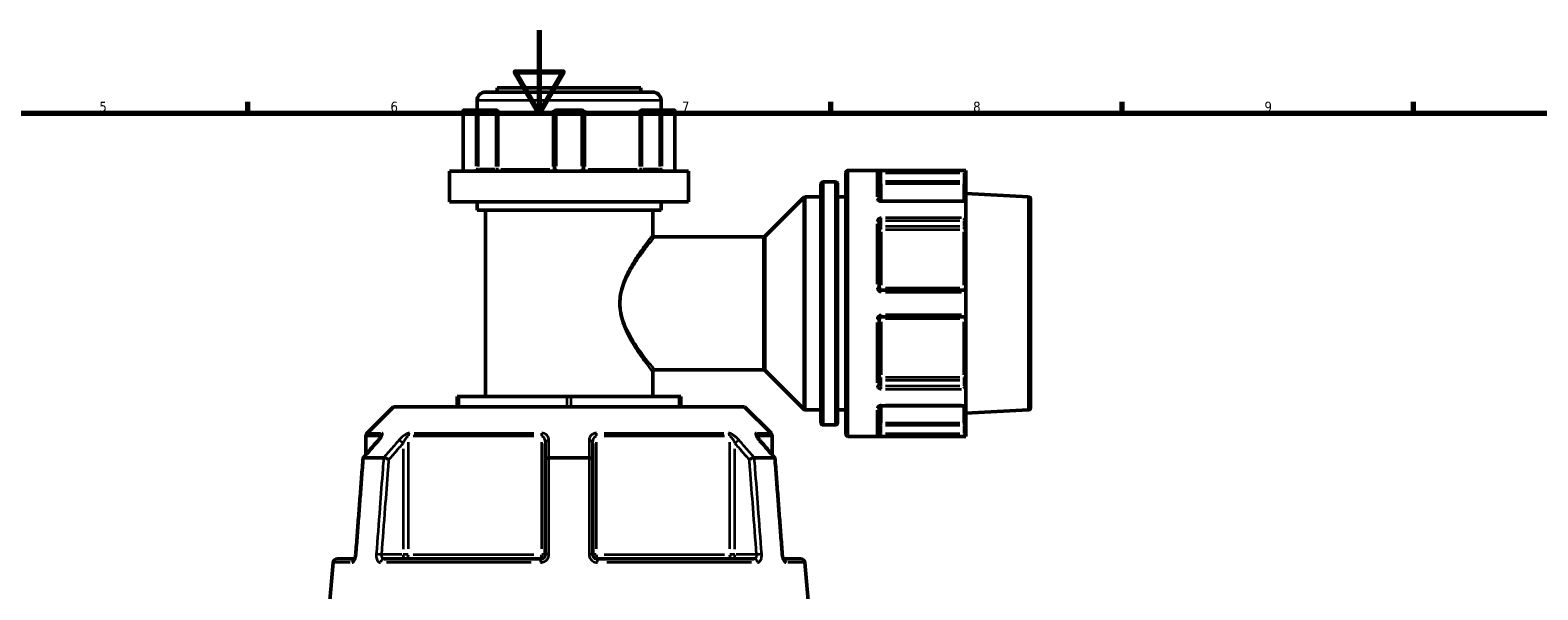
# Model space of a CAD drawing. Header units: millimetres. Extents: x 0 to 1062, y -443 to 985.
# Tile 6 of 21: x 298 to 661, y 459 to 594. Entities that reach past the tile are written whole.
import ezdxf

# ---------------------------------------------------------------- set-up
doc = ezdxf.new("R2010")
doc.units = ezdxf.units.MM
for name, color, linetype, lineweight in [('Border (ANSI)', 7, 'Continuous', 70), ('Visible (ANSI)', 7, 'Continuous', 50), ('Visible Narrow (ANSI)', 7, 'Continuous', 35)]:
    doc.layers.add(name, color=color, linetype=linetype, lineweight=lineweight)
doc.styles.add('Note Text (ANSI)', font='tahoma.ttf')

# ---------------------------------------------------------------- blocks, each defined once
blk = doc.blocks.new('Borders Default Border')
at = {"layer": 'Border (ANSI)'}
for p, q in [((350.42, 574), (350.42, 576.8)), ((490.58, 574), (490.58, 576.8)), ((560.67, 574), (560.67, 576.8)), ((630.75, 574), (630.75, 576.8))]:
    blk.add_line(p, q, dxfattribs=at)
at = {"layer": 'Border (ANSI)', "flags": 128}
for points in [[(420.5, 594), (420.5, 574), (414.73, 584), (426.27, 584), (420.5, 574)], [(20, 20), (20, 574), (821, 574), (821, 20), (20, 20)]]:
    blk.add_lwpolyline(points, dxfattribs=at)
at = {"layer": 'Border (ANSI)', "color": 5, "true_color": 0x0000ff, "char_height": 2.4, "attachment_point": 7, "style": 'Note Text (ANSI)'}
for s, insert in [('5', (314.67, 574.35)), ('6', (384.69, 574.35)), ('7', (454.8, 574.4)), ('8', (524.84, 574.35)), ('9', (594.92, 574.35))]:
    blk.add_mtext(s, dxfattribs=dict(at, insert=insert))

msp = doc.modelspace()

# ---------------------------------------------------------------- linework, layer by layer
at = {"layer": 'Visible (ANSI)'}
for p, q in [((405.52, 577.11), (405.52, 574.76)), ((407.52, 579.11), (447.77, 579.11)), ((410.39, 580.11), (444.89, 580.11)), ((410.39, 580.11), (410.39, 579.11)), ((444.89, 580.11), (444.89, 579.11)), ((449.77, 577.11), (449.77, 574.76)), ((402.21, 574.69), (402.21, 560.56)), ((402.27, 574.76), (405.22, 574.76)), ((409.83, 574.76), (405.22, 574.76)), ((410.17, 574.76), (409.83, 574.76)), ((424.19, 574.26), (424.19, 560.56)), ((424.69, 574.76), (424.63, 574.76)), ((424.69, 574.76), (430.59, 574.76)), ((430.66, 574.76), (430.59, 574.76)), ((431.09, 560.56), (431.09, 574.26)), ((445.46, 574.76), (445.12, 574.76)), ((450.06, 574.76), (445.46, 574.76)), ((450.06, 574.76), (453.01, 574.76)), ((453.08, 560.56), (453.08, 574.69)), ((398.89, 560.06), (456.39, 560.06)), ((398.89, 560.06), (398.89, 552.71)), ((456.39, 560.06), (456.39, 552.71)), ((494.24, 496.79), (494.24, 559.79)), ((523.1, 560.29), (494.74, 560.29)), ((502.24, 559.57), (502.24, 553.05)), ((523.1, 560.17), (522.6, 559.67)), ((523.1, 560.29), (523.1, 560.18)), ((523.1, 557.6), (523.1, 560.18)), ((488.24, 499.58), (488.24, 557)), ((491.74, 557.5), (488.74, 557.5)), ((492.24, 557), (492.24, 499.58)), ((523.1, 556.61), (523.1, 557.6)), ((523.1, 556.61), (523.1, 552.75)), ((398.89, 552.71), (456.39, 552.71)), ((405.52, 552.71), (405.52, 550.71)), ((449.77, 552.71), (449.77, 550.71)), ((474.79, 544.44), (484.1, 553.74)), ((488.24, 553.89), (484.45, 553.89)), ((494.24, 553.89), (492.24, 553.89)), ((522.96, 552.89), (502.74, 552.89)), ((538.17, 553.92), (523.1, 554.71)), ((523.1, 552.75), (523.1, 548.93)), ((538.64, 553.42), (538.64, 503.17)), ((405.52, 550.71), (449.77, 550.71)), ((407.52, 550.71), (407.52, 505.88)), ((447.77, 550.71), (447.77, 544.79)), ((502.24, 547.79), (502.24, 531.99)), ((523.1, 547.11), (523.1, 548.93)), ((474.44, 544.29), (448.27, 544.29)), ((523.1, 545.79), (523.1, 547.11)), ((523.1, 545.79), (523.1, 531.87)), ((522.6, 531.49), (502.74, 531.49)), ((523.1, 530.99), (523.1, 531.87)), ((523.1, 530.99), (523.1, 525.59)), ((502.24, 524.59), (502.24, 508.79)), ((502.74, 525.09), (522.6, 525.09)), ((523.1, 524.72), (523.1, 525.59)), ((523.1, 524.72), (523.1, 510.79)), ((447.77, 511.79), (447.77, 505.88)), ((474.44, 512.29), (448.27, 512.29)), ((474.79, 512.14), (484.1, 502.84)), ((523.1, 509.47), (523.1, 510.79)), ((523.1, 507.65), (523.1, 509.47)), ((400.75, 505.88), (401.25, 505.88)), ((400.75, 505.88), (400.75, 503.43)), ((401.25, 505.88), (427.14, 505.88)), ((427.14, 505.88), (428.14, 505.88)), ((428.14, 505.88), (454.03, 505.88)), ((454.03, 505.88), (454.53, 505.88)), ((454.53, 503.43), (454.53, 505.88)), ((523.1, 507.65), (523.1, 503.83)), ((385.39, 503.43), (379.06, 497.09)), ((385.39, 503.43), (469.89, 503.43)), ((469.89, 503.43), (476.23, 497.09)), ((488.24, 502.69), (484.45, 502.69)), ((494.24, 502.69), (492.24, 502.69)), ((502.24, 503.53), (502.24, 497.01)), ((502.74, 503.69), (522.96, 503.69)), ((523.1, 503.83), (523.1, 499.97)), ((538.17, 502.67), (523.1, 501.88)), ((491.74, 499.08), (488.74, 499.08)), ((522.6, 496.91), (523.1, 496.41)), ((523.1, 498.98), (523.1, 499.97)), ((523.1, 496.4), (523.1, 498.98)), ((378.77, 496.39), (378.77, 491.88)), ((421.89, 494.62), (421.89, 490.73)), ((433.39, 490.73), (433.39, 494.62)), ((476.52, 496.39), (476.52, 491.88)), ((523.1, 496.29), (494.74, 496.29)), ((523.1, 496.4), (523.1, 496.29)), ((378.22, 491.18), (383.04, 491.18)), ((421.89, 490.73), (421.89, 467.88)), ((422.83, 491.18), (432.46, 491.18)), ((433.39, 467.88), (433.39, 490.73)), ((472.25, 491.18), (477.06, 491.18)), ((370.94, 465.96), (370.14, 456.88)), ((371.93, 466.88), (376.09, 466.88)), ((383.13, 466.88), (420.89, 466.88)), ((434.39, 466.88), (472.16, 466.88)), ((479.2, 466.88), (483.35, 466.88)), ((484.35, 465.96), (485.14, 456.88))]:
    msp.add_line(p, q, dxfattribs=at)
for centre, radius, start, end in [((407.52, 577.11), 2, 90, 180), ((447.77, 577.11), 2, 0, 90), ((424.69, 574.26), 0.5, 96.2148, 180), ((430.59, 574.26), 0.5, 0, 83.7852), ((494.74, 559.79), 0.5, 90, 180), ((488.74, 557), 0.5, 90, 180), ((491.74, 557), 0.5, 0, 90), ((484.45, 553.39), 0.5, 90, 135), ((538.14, 553.42), 0.5, 0, 87), ((448.27, 544.79), 0.5, 180, 270), ((474.44, 544.79), 0.5, 270, 315), ((522.6, 530.99), 0.5, 4.9171, 90), ((522.6, 525.59), 0.5, 270, 355.0829), ((448.27, 511.79), 0.5, 90, 180), ((474.44, 511.79), 0.5, 45, 90), ((484.45, 503.19), 0.5, 225, 270), ((538.14, 503.17), 0.5, 273, 0), ((379.77, 496.39), 1, 135, 180), ((475.52, 496.39), 1, 0, 45), ((488.74, 499.58), 0.5, 180, 270), ((491.74, 499.58), 0.5, 270, 0), ((494.74, 496.79), 0.5, 180, 270), ((371.93, 465.88), 1, 90, 175), ((483.35, 465.88), 1, 5, 90)]:
    msp.add_arc(centre, radius, start, end, dxfattribs=at)
for centre, major_axis, ratio, start_param, end_param in [((402.71, 574.26), (-0.483, 0.483), 0.267949, 6.129855, 6.544985), ((405.66, 574.26), (0.483, -0.483), 0.267949, 1.308997, 2.771324), ((449.63, 574.26), (0.483, 0.483), 0.267949, 0.370269, 1.832596), ((452.58, 574.26), (-0.483, -0.483), 0.267949, 2.879793, 3.294923), ((522.6, 552.39), (0.462, 0.462), 0.414214, 5.976306, 6.675884), ((522.6, 548.57), (-0.462, -0.462), 0.414214, 1.178097, 2.663074), ((522.6, 508.01), (0.462, -0.462), 0.414214, 0.478519, 1.963495), ((522.6, 504.19), (-0.462, 0.462), 0.414214, 2.748894, 3.448472), ((11144.85, -11854), (336.84, -17423.1), 0.870694, 3.907922, 3.908258), ((-10119.21, -11657.88), (333.33, 17146.34), 0.870719, 5.516611, 5.516952)]:
    msp.add_ellipse(centre, major_axis=major_axis, ratio=ratio, start_param=start_param, end_param=end_param, dxfattribs=at)
for points in [[(402.25, 574.75), (402.26, 574.75), (402.26, 574.76), (402.27, 574.76)], [(405.22, 574.76), (405.23, 574.76), (405.24, 574.75), (405.25, 574.75)], [(424.64, 574.75), (424.66, 574.75), (424.68, 574.76), (424.69, 574.76)], [(430.59, 574.76), (430.61, 574.76), (430.63, 574.75), (430.65, 574.75)], [(450.03, 574.75), (450.04, 574.75), (450.05, 574.76), (450.06, 574.76)], [(453.01, 574.76), (453.02, 574.76), (453.03, 574.75), (453.04, 574.75)], [(523.1, 560.18), (523.1, 560.18), (523.1, 560.17), (523.1, 560.17)], [(523.1, 552.77), (523.1, 552.77), (523.1, 552.76), (523.1, 552.75)], [(523.1, 548.93), (523.1, 548.92), (523.1, 548.91), (523.1, 548.9)], [(523.1, 531.03), (523.1, 531.02), (523.1, 531), (523.1, 530.99)], [(523.1, 525.59), (523.1, 525.58), (523.1, 525.56), (523.1, 525.55)], [(523.1, 507.69), (523.1, 507.68), (523.1, 507.66), (523.1, 507.65)], [(523.1, 503.83), (523.1, 503.83), (523.1, 503.82), (523.1, 503.81)], [(523.1, 496.41), (523.1, 496.41), (523.1, 496.41), (523.1, 496.4)], [(378.21, 491.18), (378.22, 491.18), (378.22, 491.18), (378.22, 491.18)], [(383.04, 491.18), (383.04, 491.18), (383.05, 491.18), (383.05, 491.18)], [(422.8, 491.18), (422.81, 491.18), (422.82, 491.18), (422.83, 491.18)], [(432.46, 491.18), (432.46, 491.18), (432.47, 491.18), (432.48, 491.18)], [(472.24, 491.18), (472.24, 491.18), (472.24, 491.18), (472.25, 491.18)], [(477.06, 491.18), (477.07, 491.18), (477.07, 491.18), (477.07, 491.18)], [(376.29, 467.5), (376.3, 467.56), (376.31, 467.62), (376.32, 467.68)]]:
    msp.add_open_spline(points, degree=3, dxfattribs=at)
for points, knots in [([(410.17, 574.76), (410.22, 574.76), (410.27, 574.74), (410.39, 574.67), (410.45, 574.61), (410.58, 574.46), (410.64, 574.36), (410.71, 574.26), (410.71, 574.26), (410.71, 574.26)], [0.23361173, 0.23361173, 0.23361173, 0.23361173, 0.25496695, 0.25496695, 0.28420254, 0.28420254, 0.32574392, 0.32574392, 0.32604088, 0.32604088, 0.32604088, 0.32604088]), ([(423.78, 574.26), (423.78, 574.26), (423.78, 574.26), (423.88, 574.36), (423.98, 574.46), (424.17, 574.61), (424.27, 574.67), (424.46, 574.74), (424.54, 574.76), (424.63, 574.76)], [-0.00031623, -0.00031623, -0.00031623, -0.00031623, 0, 0, 0.04423689, 0.04423689, 0.07536951, 0.07536951, 0.09811043, 0.09811043, 0.09811043, 0.09811043]), ([(430.66, 574.76), (430.74, 574.76), (430.83, 574.74), (431.02, 574.67), (431.11, 574.61), (431.3, 574.46), (431.4, 574.36), (431.5, 574.26), (431.5, 574.26), (431.51, 574.26)], [0.23361175, 0.23361175, 0.23361175, 0.23361175, 0.25496698, 0.25496698, 0.28420257, 0.28420257, 0.32574395, 0.32574395, 0.32604091, 0.32604091, 0.32604091, 0.32604091]), ([(444.58, 574.26), (444.58, 574.26), (444.58, 574.26), (444.65, 574.36), (444.71, 574.46), (444.83, 574.61), (444.89, 574.67), (445.01, 574.74), (445.06, 574.76), (445.12, 574.76)], [-0.00031623, -0.00031623, -0.00031623, -0.00031623, 0, 0, 0.04423689, 0.04423689, 0.07536951, 0.07536951, 0.09811042, 0.09811042, 0.09811042, 0.09811042]), ([(402.13, 560.06), (402.14, 560.08), (402.15, 560.1), (402.16, 560.16), (402.17, 560.19), (402.18, 560.26), (402.19, 560.29), (402.2, 560.36), (402.2, 560.4), (402.21, 560.48), (402.21, 560.52), (402.21, 560.56)], [-0.07322417, -0.07322417, -0.07322417, -0.07322417, -0.05857933, -0.05857933, -0.0439345, -0.0439345, -0.02928967, -0.02928967, -0.01464483, -0.01464483, 0, 0, 0, 0]), ([(424.19, 560.56), (424.19, 560.51), (424.19, 560.46), (424.15, 560.34), (424.11, 560.27), (423.99, 560.14), (423.89, 560.09), (423.76, 560.06), (423.73, 560.06), (423.69, 560.06)], [-0.2354142, -0.2354142, -0.2354142, -0.2354142, -0.2061279, -0.2061279, -0.1592698, -0.1592698, -0.0983542, -0.0983542, -0.0776718, -0.0776718, -0.0776718, -0.0776718]), ([(431.59, 560.06), (431.57, 560.06), (431.54, 560.06), (431.43, 560.07), (431.35, 560.11), (431.23, 560.2), (431.19, 560.26), (431.13, 560.36), (431.11, 560.41), (431.1, 560.49), (431.09, 560.52), (431.09, 560.56)], [-0.7894498, -0.7894498, -0.7894498, -0.7894498, -0.774678, -0.774678, -0.7223226, -0.7223226, -0.6820491, -0.6820491, -0.6510696, -0.6510696, -0.6317073, -0.6317073, -0.6317073, -0.6317073]), ([(453.08, 560.56), (453.08, 560.52), (453.08, 560.48), (453.08, 560.4), (453.09, 560.36), (453.1, 560.29), (453.1, 560.26), (453.11, 560.19), (453.12, 560.16), (453.14, 560.1), (453.14, 560.08), (453.15, 560.06)], [1.2634146, 1.2634146, 1.2634146, 1.2634146, 1.27805943, 1.27805943, 1.29270427, 1.29270427, 1.3073491, 1.3073491, 1.32199393, 1.32199393, 1.33663877, 1.33663877, 1.33663877, 1.33663877]), ([(502.74, 552.89), (502.69, 552.89), (502.63, 552.9), (502.53, 552.91), (502.48, 552.93), (502.39, 552.95), (502.36, 552.97), (502.3, 553), (502.28, 553.02), (502.25, 553.05), (502.24, 553.06), (502.24, 553.06), (502.24, 553.06), (502.24, 553.06)], [0, 0, 0, 0, 0.0245077, 0.0245077, 0.0487203, 0.0487203, 0.0720987, 0.0720987, 0.0944009, 0.0944009, 0.1163382, 0.1163382, 0.1245831, 0.1245831, 0.1245831, 0.1245831]), ([(502.74, 531.49), (502.71, 531.49), (502.68, 531.49), (502.59, 531.51), (502.54, 531.53), (502.44, 531.59), (502.39, 531.63), (502.29, 531.76), (502.26, 531.84), (502.24, 531.95), (502.24, 531.97), (502.24, 531.99)], [0, 0, 0, 0, 0.0196233, 0.0196233, 0.0510206, 0.0510206, 0.0918371, 0.0918371, 0.1448986, 0.1448986, 0.1575054, 0.1575054, 0.1575054, 0.1575054]), ([(502.24, 524.59), (502.24, 524.65), (502.25, 524.71), (502.3, 524.85), (502.36, 524.92), (502.52, 525.05), (502.63, 525.09), (502.74, 525.09)], [0, 0, 0, 0, 0.0347135, 0.0347135, 0.090255, 0.090255, 0.157506, 0.157506, 0.157506, 0.157506]), ([(502.24, 503.52), (502.24, 503.52), (502.24, 503.53), (502.27, 503.56), (502.29, 503.57), (502.34, 503.6), (502.38, 503.62), (502.45, 503.65), (502.5, 503.66), (502.6, 503.68), (502.65, 503.69), (502.72, 503.69), (502.73, 503.69), (502.74, 503.69)], [0.0329222, 0.0329222, 0.0329222, 0.0329222, 0.0600762, 0.0600762, 0.0821239, 0.0821239, 0.1042943, 0.1042943, 0.1274711, 0.1274711, 0.1515397, 0.1515397, 0.1575067, 0.1575067, 0.1575067, 0.1575067]), ([(382.49, 496.37), (382.49, 496.37), (382.49, 496.36), (382.48, 496.35), (382.47, 496.33), (382.44, 496.26), (382.41, 496.2), (382.32, 496.06), (382.26, 495.97), (382.12, 495.76), (382.04, 495.66), (381.87, 495.46), (381.8, 495.37), (381.72, 495.27)], [0.1188623, 0.1188623, 0.1188623, 0.1188623, 0.1304909, 0.1304909, 0.1566775, 0.1566775, 0.1960928, 0.1960928, 0.2493374, 0.2493374, 0.3025819, 0.3025819, 0.3457804, 0.3457804, 0.3457804, 0.3457804]), ([(473.57, 495.27), (473.47, 495.39), (473.38, 495.5), (473.2, 495.72), (473.13, 495.82), (472.99, 496.02), (472.93, 496.11), (472.86, 496.23), (472.85, 496.26), (472.82, 496.31), (472.81, 496.33), (472.8, 496.35), (472.8, 496.36), (472.8, 496.37), (472.8, 496.37), (472.8, 496.37)], [0, 0, 0, 0, 0.0532448, 0.0532448, 0.1064896, 0.1064896, 0.1597344, 0.1597344, 0.1863568, 0.1863568, 0.206823, 0.206823, 0.2218902, 0.2218902, 0.2269193, 0.2269193, 0.2269193, 0.2269193]), ([(378.12, 491.12), (378, 489.57), (377.88, 488.03), (377.65, 484.94), (377.53, 483.4), (377.29, 480.31), (377.18, 478.76), (376.94, 475.67), (376.82, 474.13), (376.59, 471.04), (376.47, 469.5), (376.35, 467.95)], [0.669732, 0.669732, 0.669732, 0.669732, 1.134822, 1.134822, 1.599913, 1.599913, 2.065003, 2.065003, 2.530093, 2.530093, 2.995184, 2.995184, 2.995184, 2.995184]), ([(378.21, 491.18), (378.16, 491.17), (378.13, 491.16), (378.12, 491.13), (378.12, 491.12), (378.12, 491.12)], [-0.15343864, -0.15343864, -0.15343864, -0.15343864, -0.11639197, -0.11639197, -0.1095543, -0.1095543, -0.1095543, -0.1095543]), ([(384.34, 490.73), (384.34, 490.73), (384.34, 490.73), (384.23, 490.78), (384.12, 490.84), (383.88, 490.94), (383.76, 490.99), (383.53, 491.07), (383.41, 491.11), (383.21, 491.16), (383.12, 491.17), (383.05, 491.18)], [-0.1535572, -0.1535572, -0.1535572, -0.1535572, -0.153082, -0.153082, -0.1140212, -0.1140212, -0.0754683, -0.0754683, -0.0369606, -0.0369606, 0, 0, 0, 0]), ([(422.8, 491.18), (422.68, 491.17), (422.56, 491.16), (422.34, 491.11), (422.24, 491.07), (422.07, 490.99), (422.01, 490.94), (421.92, 490.84), (421.89, 490.78), (421.89, 490.73), (421.89, 490.73), (421.89, 490.73)], [-0.1534385, -0.1534385, -0.1534385, -0.1534385, -0.1163919, -0.1163919, -0.0777947, -0.0777947, -0.0391517, -0.0391517, 0, 0, 0.0004764, 0.0004764, 0.0004764, 0.0004764]), ([(433.39, 490.73), (433.39, 490.73), (433.39, 490.73), (433.39, 490.78), (433.37, 490.84), (433.28, 490.94), (433.21, 490.99), (433.05, 491.07), (432.95, 491.11), (432.72, 491.16), (432.6, 491.17), (432.48, 491.18)], [-0.1535572, -0.1535572, -0.1535572, -0.1535572, -0.1530819, -0.1530819, -0.1140211, -0.1140211, -0.075468, -0.075468, -0.0369605, -0.0369605, 0, 0, 0, 0]), ([(472.24, 491.18), (472.16, 491.17), (472.08, 491.16), (471.87, 491.11), (471.76, 491.07), (471.52, 490.99), (471.4, 490.94), (471.17, 490.84), (471.05, 490.78), (470.95, 490.73), (470.95, 490.73), (470.95, 490.73)], [-0.1534386, -0.1534386, -0.1534386, -0.1534386, -0.116392, -0.116392, -0.0777945, -0.0777945, -0.0391518, -0.0391518, 0, 0, 0.0004763, 0.0004763, 0.0004763, 0.0004763]), ([(477.17, 491.12), (477.17, 491.12), (477.17, 491.13), (477.16, 491.16), (477.13, 491.17), (477.07, 491.18)], [-0.04378236, -0.04378236, -0.04378236, -0.04378236, -0.03696058, -0.03696058, 0, 0, 0, 0]), ([(478.93, 467.95), (478.82, 469.5), (478.7, 471.04), (478.46, 474.13), (478.35, 475.67), (478.11, 478.76), (477.99, 480.31), (477.76, 483.4), (477.64, 484.94), (477.41, 488.03), (477.29, 489.57), (477.17, 491.12)], [1.204617, 1.204617, 1.204617, 1.204617, 1.669707, 1.669707, 2.134798, 2.134798, 2.599888, 2.599888, 3.064978, 3.064978, 3.530069, 3.530069, 3.530069, 3.530069]), ([(376.35, 467.95), (376.34, 467.81), (376.32, 467.68), (376.28, 467.42), (376.24, 467.29), (376.18, 467.09), (376.14, 467), (376.08, 466.87), (376.05, 466.82), (376.02, 466.76), (376.01, 466.75), (376.01, 466.75)], [0, 0, 0, 0, 0.0524938, 0.0524938, 0.1038753, 0.1038753, 0.1516868, 0.1516868, 0.1932859, 0.1932859, 0.2270841, 0.2270841, 0.2270841, 0.2270841]), ([(421.89, 467.88), (421.89, 467.81), (421.89, 467.74), (421.85, 467.58), (421.82, 467.48), (421.7, 467.27), (421.6, 467.16), (421.35, 466.97), (421.18, 466.9), (420.97, 466.88), (420.93, 466.88), (420.89, 466.88)], [0, 0, 0, 0, 0.0395782, 0.0395782, 0.1029033, 0.1029033, 0.185226, 0.185226, 0.2922454, 0.2922454, 0.3147926, 0.3147926, 0.3147926, 0.3147926]), ([(434.39, 466.88), (434.28, 466.88), (434.17, 466.89), (433.91, 466.99), (433.75, 467.09), (433.48, 467.4), (433.39, 467.64), (433.39, 467.88)], [0, 0, 0, 0, 0.0658958, 0.0658958, 0.1713291, 0.1713291, 0.3147945, 0.3147945, 0.3147945, 0.3147945]), ([(478.93, 467.95), (478.94, 467.81), (478.96, 467.68), (479.01, 467.42), (479.04, 467.29), (479.11, 467.09), (479.14, 467), (479.18, 466.91), (479.19, 466.89), (479.2, 466.88)], [0, 0, 0, 0, 0.0524938, 0.0524938, 0.1038753, 0.1038753, 0.1516868, 0.1516868, 0.1642872, 0.1642872, 0.1642872, 0.1642872]), ([(479.28, 466.75), (479.28, 466.75), (479.28, 466.75), (479.27, 466.76), (479.26, 466.77), (479.23, 466.83), (479.2, 466.87), (479.15, 466.98), (479.12, 467.05), (479.06, 467.22), (479.03, 467.33), (478.98, 467.57), (478.96, 467.7), (478.94, 467.87), (478.94, 467.91), (478.93, 467.95)], [0.0877077, 0.0877077, 0.0877077, 0.0877077, 0.095481, 0.095481, 0.1255798, 0.1255798, 0.1605612, 0.1605612, 0.2017447, 0.2017447, 0.2486, 0.2486, 0.299303, 0.299303, 0.3147952, 0.3147952, 0.3147952, 0.3147952]), ([(376.01, 466.75), (376.01, 466.75), (376.01, 466.75), (376.01, 466.76), (376.02, 466.77), (376.04, 466.79)], [0.08770767, 0.08770767, 0.08770767, 0.08770767, 0.09548101, 0.09548101, 0.12350442, 0.12350442, 0.12350442, 0.12350442]), ([(376.09, 466.88), (376.09, 466.89), (376.1, 466.9), (376.13, 466.98), (376.16, 467.05), (376.21, 467.18), (376.23, 467.24), (376.24, 467.29)], [0.15050537, 0.15050537, 0.15050537, 0.15050537, 0.16056115, 0.16056115, 0.20174467, 0.20174467, 0.22742215, 0.22742215, 0.22742215, 0.22742215])]:
    msp.add_open_spline(points, degree=3, knots=knots, dxfattribs=at)
at = {"layer": 'Visible Narrow (ANSI)'}
for p, q in [((449.5, 577.11), (405.79, 577.11)), ((402.25, 561.27), (402.25, 574.04)), ((405.25, 574.04), (405.25, 561.27)), ((405.91, 561.24), (405.91, 573.57)), ((406.12, 574.26), (409.87, 574.26)), ((410.08, 573.57), (410.08, 561.24)), ((410.11, 574.26), (410.68, 574.26)), ((410.71, 561.24), (410.71, 573.57)), ((423.78, 573.57), (423.78, 561.24)), ((423.81, 574.26), (424.19, 574.26)), ((424.64, 561.27), (424.64, 574.04)), ((430.65, 574.04), (430.65, 561.27)), ((431.09, 574.26), (431.47, 574.26)), ((431.51, 561.24), (431.51, 573.57)), ((444.58, 573.57), (444.58, 561.24)), ((444.6, 574.26), (445.18, 574.26)), ((445.21, 561.24), (445.21, 573.57)), ((445.42, 574.26), (449.17, 574.26)), ((449.38, 573.57), (449.38, 561.24)), ((450.03, 561.27), (450.03, 574.04)), ((453.04, 574.04), (453.04, 561.27)), ((402.25, 560.56), (402.21, 560.56)), ((405.88, 560.56), (405.28, 560.56)), ((409.87, 560.56), (406.12, 560.56)), ((410.68, 560.56), (410.11, 560.56)), ((411.21, 560.56), (423.02, 560.56)), ((424.19, 560.56), (423.81, 560.56)), ((424.6, 560.56), (424.19, 560.56)), ((431.09, 560.56), (430.68, 560.56)), ((431.47, 560.56), (431.09, 560.56)), ((432.26, 560.56), (444.07, 560.56)), ((445.18, 560.56), (444.6, 560.56)), ((449.17, 560.56), (445.42, 560.56)), ((450.01, 560.56), (449.41, 560.56)), ((453.08, 560.56), (453.04, 560.56)), ((494.74, 559.9), (494.74, 496.68)), ((501.74, 553.95), (501.74, 559.95)), ((502.74, 559.71), (502.74, 560.17)), ((502.74, 557.71), (502.74, 559.57)), ((503.74, 559.67), (521.61, 559.67)), ((522.08, 560.17), (503.76, 560.17)), ((522.6, 559.57), (522.6, 557.71)), ((488.74, 557.14), (488.74, 499.44)), ((491.74, 499.44), (491.74, 557.14)), ((502.7, 557.6), (502.24, 557.6)), ((502.74, 557.11), (502.74, 557.57)), ((502.74, 557.02), (502.74, 553.22)), ((521.61, 557.6), (503.74, 557.6)), ((503.74, 557.11), (521.61, 557.11)), ((522.6, 557.57), (522.6, 557.11)), ((522.6, 553.22), (522.6, 557.02)), ((523.1, 557.6), (522.64, 557.6)), ((484.1, 503.15), (484.1, 553.43)), ((484.45, 553.58), (484.45, 503.01)), ((502.74, 552.79), (502.74, 552.89)), ((503.76, 552.77), (522.08, 552.77)), ((538.17, 502.98), (538.17, 553.6)), ((502.74, 548.25), (502.74, 548.87)), ((502.74, 546.83), (502.74, 548.15)), ((503.74, 548.22), (521.61, 548.22)), ((522.08, 548.9), (503.76, 548.9)), ((522.6, 548.15), (522.6, 546.83)), ((474.44, 512.49), (474.44, 544.09)), ((474.79, 544.24), (474.79, 512.34)), ((501.74, 532.92), (501.74, 547.41)), ((502.74, 546.13), (502.74, 546.73)), ((502.74, 545.48), (502.74, 532.7)), ((521.61, 546.76), (503.74, 546.76)), ((503.74, 546.1), (521.61, 546.1)), ((522.6, 546.73), (522.6, 546.13)), ((522.6, 532.7), (522.6, 545.48)), ((502.74, 531.49), (502.74, 531.89)), ((502.74, 531.07), (502.74, 531.49)), ((521.61, 531.93), (503.74, 531.93)), ((503.76, 531.03), (522.08, 531.03)), ((522.6, 531.89), (522.6, 531.49)), ((501.74, 509.18), (501.74, 523.66)), ((502.74, 525.09), (502.74, 525.51)), ((502.74, 524.69), (502.74, 525.09)), ((502.74, 523.89), (502.74, 511.1)), ((503.74, 524.65), (521.61, 524.65)), ((522.08, 525.55), (503.76, 525.55)), ((522.6, 525.09), (522.6, 524.69)), ((522.6, 511.1), (522.6, 523.89)), ((502.74, 509.85), (502.74, 510.46)), ((502.74, 508.43), (502.74, 509.75)), ((502.74, 507.72), (502.74, 508.33)), ((521.61, 510.49), (503.74, 510.49)), ((503.74, 509.83), (521.61, 509.83)), ((521.61, 508.36), (503.74, 508.36)), ((503.76, 507.69), (522.08, 507.69)), ((522.6, 510.46), (522.6, 509.85)), ((522.6, 509.75), (522.6, 508.43)), ((401.25, 503.55), (401.25, 505.75)), ((427.14, 505.75), (427.14, 503.55)), ((428.14, 503.55), (428.14, 505.75)), ((454.03, 505.75), (454.03, 503.55)), ((501.74, 496.63), (501.74, 502.63)), ((502.74, 503.69), (502.74, 503.8)), ((502.74, 503.36), (502.74, 499.56)), ((522.08, 503.81), (503.76, 503.81)), ((522.6, 499.56), (522.6, 503.36)), ((379.07, 497.09), (382.32, 497.09)), ((390.43, 497.09), (419.21, 497.09)), ((436.08, 497.09), (464.86, 497.09)), ((472.96, 497.09), (476.22, 497.09)), ((502.24, 498.98), (502.7, 498.98)), ((502.74, 499.01), (502.74, 499.47)), ((502.74, 497.01), (502.74, 498.87)), ((502.74, 496.41), (502.74, 496.87)), ((521.61, 499.47), (503.74, 499.47)), ((503.74, 498.98), (521.61, 498.98)), ((521.61, 496.91), (503.74, 496.91)), ((522.6, 499.47), (522.6, 499.01)), ((522.6, 498.87), (522.6, 497.01)), ((522.64, 498.98), (523.1, 498.98)), ((382.05, 496.39), (378.78, 496.39)), ((382.4, 496.38), (382.4, 496.2)), ((387.72, 493.28), (387.72, 469.21)), ((389.01, 469.3), (389.01, 494.96)), ((419.16, 496.39), (390.2, 496.39)), ((421.03, 494.96), (421.03, 469.3)), ((434.26, 469.3), (434.26, 494.96)), ((465.08, 496.39), (436.13, 496.39)), ((466.27, 494.96), (466.27, 469.3)), ((467.56, 469.21), (467.56, 493.28)), ((472.89, 496.2), (472.89, 496.38)), ((476.51, 496.39), (473.24, 496.39)), ((503.76, 496.41), (522.08, 496.41)), ((387.47, 467.88), (382.86, 467.88)), ((388.97, 467.88), (387.79, 467.88)), ((390.2, 467.88), (419.16, 467.88)), ((421.89, 467.88), (421.1, 467.88)), ((434.19, 467.88), (433.4, 467.88)), ((436.13, 467.88), (465.08, 467.88)), ((467.5, 467.88), (466.32, 467.88)), ((472.43, 467.88), (467.82, 467.88)), ((375.03, 465.96), (370.95, 465.96)), ((418.51, 465.96), (383.74, 465.96)), ((471.55, 465.96), (436.77, 465.96)), ((484.34, 465.96), (480.26, 465.96))]:
    msp.add_line(p, q, dxfattribs=at)
for centre, major_axis, ratio, start_param, end_param in [((409.83, 574.26), (0, 0.5), 0.5, 4.790929, 6.204645), ((445.46, 574.26), (0, 0.5), 0.5, 0.07854, 1.492257), ((410.33, 560.56), (0, -0.5), 0.5, 4.790929, 6.204645), ((410.33, 560.56), (0, -0.5), 0.765432, 0.07854, 1.492257), ((423.69, 560.56), (0, -0.5), 0.174586, 0.07854, 1.492257), ((431.59, 560.56), (0, -0.5), 0.174586, 4.790929, 6.204645), ((444.96, 560.56), (0, -0.5), 0.765432, 4.790929, 6.204645), ((444.96, 560.56), (0, -0.5), 0.5, 0.07854, 1.492257), ((501.74, 559.57), (0.5, 0), 0.993078, 0.07854, 1.492257), ((502.74, 557.6), (-0.5, 0), 0.992128, 0.07854, 1.492257), ((522.6, 556.61), (0.5, 0), 0.992128, 0.07854, 1.492257), ((501.74, 553.03), (0.5, 0), 0.785269, 0.145905, 1.495802), ((501.74, 547.79), (0.5, 0), 0.619155, 0.07854, 1.492257), ((502.74, 546.4), (-0.5, 0), 0.707107, 4.790929, 6.204645), ((502.74, 546.4), (-0.5, 0), 0.612993, 0.07854, 1.492257), ((522.6, 547.11), (0.5, 0), 0.707107, 4.790929, 6.204645), ((522.6, 545.79), (0.5, 0), 0.612993, 0.07854, 1.492257), ((501.74, 531.99), (0.5, 0), 0.11746, 0.07854, 1.492257), ((502.74, 531.99), (-0.5, 0), 0.125226, 0.07854, 1.492257), ((522.6, 531.87), (0.5, 0), 0.125226, 0.07854, 1.492257), ((501.74, 524.59), (0.5, 0), 0.11746, 4.790929, 6.204645), ((502.74, 524.59), (-0.5, 0), 0.125226, 4.790929, 6.204645), ((522.6, 524.72), (0.5, 0), 0.125226, 4.790929, 6.204645), ((501.74, 508.79), (0.5, 0), 0.619155, 4.790929, 6.204645), ((502.74, 510.18), (-0.5, 0), 0.612993, 4.790929, 6.204645), ((502.74, 510.18), (-0.5, 0), 0.707107, 0.07854, 1.492257), ((522.6, 510.79), (0.5, 0), 0.612993, 4.790929, 6.204645), ((522.6, 509.47), (0.5, 0), 0.707107, 0.07854, 1.492257), ((501.74, 503.55), (0.5, 0), 0.785269, 4.787376, 6.137151), ((383.32, 496.39), (0, 1), 0.925727, 0.824668, 1.531526), ((389.8, 496.39), (0, -1), 0.790388, 3.966261, 4.673119), ((421.16, 496.39), (0, 1), 0.135338, 0.824668, 1.531526), ((434.12, 496.39), (0, -1), 0.135338, 1.610066, 2.316925), ((465.48, 496.39), (0, 1), 0.790388, 4.751659, 5.458517), ((471.96, 496.39), (0, -1), 0.925727, 1.610066, 2.316925), ((501.74, 497.01), (0.5, 0), 0.993078, 4.790929, 6.204645), ((502.74, 498.98), (-0.5, 0), 0.992128, 4.790929, 6.204645), ((522.6, 499.97), (0.5, 0), 0.992128, 4.790929, 6.204645), ((382.47, 494.62), (-0.754, 0.656), 0.354365, 5.980057, 6.267231), ((387.22, 494.62), (-0.754, 0.656), 0.354365, 4.400752, 5.753531), ((422.89, 494.62), (-1, 0), 0.708731, 4.855252, 6.208031), ((432.39, 494.62), (1, 0), 0.708731, 0.075154, 1.427933), ((468.06, 494.62), (-0.754, -0.656), 0.354365, 3.671247, 5.024026), ((472.81, 494.62), (0.754, 0.656), 0.354365, 0.015954, 0.303128), ((377.35, 467.88), (-0.997, 0.076), 0.043737, 5.868391, 6.261354), ((382.1, 467.88), (0.997, -0.076), 0.043737, 1.123133, 2.46007), ((388.22, 467.88), (0, -1), 0.5, 4.790929, 6.204645), ((388.22, 467.88), (0, -1), 0.790388, 0.07854, 1.492257), ((420.89, 467.88), (0, -1), 0.135338, 0.07854, 1.492257), ((422.89, 467.88), (-1, 0), 0.087474, 4.871975, 6.208911), ((432.39, 467.88), (1, 0), 0.087474, 0.074274, 1.411211), ((434.39, 467.88), (0, -1), 0.135338, 4.790929, 6.204645), ((467.06, 467.88), (0, -1), 0.790388, 4.790929, 6.204645), ((467.06, 467.88), (0, -1), 0.5, 0.07854, 1.492257), ((473.19, 467.88), (0.997, 0.076), 0.043737, 0.681523, 2.018459), ((477.94, 467.88), (0.997, 0.076), 0.043737, 0.021831, 0.414795), ((376.38, 465.88), (0, 1), 0.920228, 0.423853, 1.427757), ((383.13, 465.88), (0, 1), 0.799062, 0.074176, 1.409353), ((420.89, 465.88), (0, 1), 0.121166, 0.074176, 1.409353), ((434.39, 465.88), (0, 1), 0.121166, 4.873832, 6.209009), ((472.16, 465.88), (0, 1), 0.799062, 4.873832, 6.209009), ((478.91, 465.88), (0, 1), 0.920228, 4.85543, 5.85937)]:
    msp.add_ellipse(centre, major_axis=major_axis, ratio=ratio, start_param=start_param, end_param=end_param, dxfattribs=at)
for points, knots in [([(402.19, 560.06), (402.2, 560.06), (402.2, 560.07), (402.22, 560.16), (402.23, 560.26), (402.25, 560.43), (402.25, 560.49), (402.25, 560.56)], [-0.0523859, -0.0523859, -0.0523859, -0.0523859, -0.0503478, -0.0503478, -0.01936454, -0.01936454, 0, 0, 0, 0]), ([(405.25, 560.56), (405.25, 560.49), (405.26, 560.43), (405.28, 560.26), (405.3, 560.16), (405.33, 560.07), (405.33, 560.06), (405.34, 560.06)], [0.63170726, 0.63170726, 0.63170726, 0.63170726, 0.65107231, 0.65107231, 0.68205637, 0.68205637, 0.68409317, 0.68409317, 0.68409317, 0.68409317]), ([(406.27, 560.06), (406.25, 560.06), (406.23, 560.06), (406.15, 560.07), (406.09, 560.11), (406, 560.2), (405.97, 560.26), (405.93, 560.36), (405.92, 560.41), (405.91, 560.49), (405.91, 560.52), (405.91, 560.56)], [-0.7894497, -0.7894497, -0.7894497, -0.7894497, -0.7746987, -0.7746987, -0.7223357, -0.7223357, -0.6820564, -0.6820564, -0.6510723, -0.6510723, -0.6317073, -0.6317073, -0.6317073, -0.6317073]), ([(424.5, 560.06), (424.54, 560.12), (424.57, 560.19), (424.62, 560.36), (424.64, 560.46), (424.64, 560.56)], [0.1830283, 0.1830283, 0.1830283, 0.1830283, 0.20612788, 0.20612788, 0.23541421, 0.23541421, 0.23541421, 0.23541421]), ([(430.65, 560.56), (430.65, 560.49), (430.65, 560.43), (430.69, 560.26), (430.72, 560.16), (430.78, 560.07), (430.78, 560.06), (430.78, 560.06)], [0.63170734, 0.63170734, 0.63170734, 0.63170734, 0.65106957, 0.65106957, 0.68204914, 0.68204914, 0.68409325, 0.68409325, 0.68409325, 0.68409325]), ([(449.38, 560.56), (449.38, 560.51), (449.37, 560.46), (449.35, 560.34), (449.32, 560.27), (449.23, 560.14), (449.17, 560.09), (449.07, 560.06), (449.04, 560.06), (449.02, 560.06)], [-0.3134011, -0.3134011, -0.3134011, -0.3134011, -0.2841148, -0.2841148, -0.2372566, -0.2372566, -0.1763411, -0.1763411, -0.1556587, -0.1556587, -0.1556587, -0.1556587]), ([(449.95, 560.06), (449.97, 560.12), (449.99, 560.19), (450.02, 560.36), (450.03, 560.46), (450.03, 560.56)], [0.26101518, 0.26101518, 0.26101518, 0.26101518, 0.28411477, 0.28411477, 0.31340109, 0.31340109, 0.31340109, 0.31340109]), ([(453.04, 560.56), (453.04, 560.49), (453.04, 560.43), (453.05, 560.26), (453.07, 560.16), (453.09, 560.07), (453.09, 560.06), (453.09, 560.06)], [1.2634146, 1.2634146, 1.2634146, 1.2634146, 1.28277918, 1.28277918, 1.31376251, 1.31376251, 1.3158005, 1.3158005, 1.3158005, 1.3158005]), ([(502.74, 560.17), (502.52, 560.17), (502.3, 560.17), (501.98, 560.14), (501.86, 560.13), (501.76, 560.1), (501.74, 560.08), (501.74, 560.07)], [-0.157506, -0.157506, -0.157506, -0.157506, -0.090255, -0.090255, -0.0347135, -0.0347135, 0, 0, 0, 0]), ([(502.24, 559.57), (502.24, 559.59), (502.25, 559.6), (502.3, 559.63), (502.36, 559.64), (502.52, 559.67), (502.63, 559.67), (502.74, 559.67)], [0, 0, 0, 0, 0.0347135, 0.0347135, 0.090255, 0.090255, 0.157506, 0.157506, 0.157506, 0.157506]), ([(501.74, 553.42), (501.74, 553.4), (501.75, 553.37), (501.77, 553.24), (501.84, 553.13), (502.03, 552.96), (502.13, 552.9), (502.34, 552.83), (502.44, 552.8), (502.61, 552.78), (502.68, 552.77), (502.74, 552.77)], [-0.1575053, -0.1575053, -0.1575053, -0.1575053, -0.1461087, -0.1461087, -0.0926041, -0.0926041, -0.0514467, -0.0514467, -0.0197872, -0.0197872, 0, 0, 0, 0]), ([(502.74, 548.9), (502.69, 548.9), (502.64, 548.89), (502.38, 548.86), (502.19, 548.78), (501.92, 548.58), (501.84, 548.46), (501.76, 548.27), (501.74, 548.18), (501.74, 548.1)], [-0.1575067, -0.1575067, -0.1575067, -0.1575067, -0.1422905, -0.1422905, -0.0790503, -0.0790503, -0.030404, -0.030404, 0, 0, 0, 0]), ([(502.24, 547.79), (502.24, 547.84), (502.25, 547.88), (502.29, 547.99), (502.33, 548.05), (502.46, 548.16), (502.56, 548.2), (502.69, 548.22), (502.72, 548.22), (502.74, 548.22)], [0, 0, 0, 0, 0.030404, 0.030404, 0.0790503, 0.0790503, 0.1422905, 0.1422905, 0.1575067, 0.1575067, 0.1575067, 0.1575067]), ([(447.76, 544.79), (447.76, 544.79), (447.69, 544.69), (447.28, 544.16), (446.76, 543.49), (445.5, 541.78), (444.78, 540.78), (443.3, 538.54), (442.53, 537.3), (441.21, 534.72), (440.64, 533.41), (439.87, 530.64), (439.67, 529.18), (439.8, 526.14), (440.18, 524.58), (440.9, 522.66), (441.11, 522.18), (442.24, 519.7), (443.35, 517.94), (445.29, 515.07), (446.14, 513.92), (447.29, 512.4), (447.64, 511.95), (447.76, 511.8), (447.77, 511.79), (447.77, 511.79)], [-7.741414, -7.741414, -7.741414, -7.741414, -7.453352, -7.453352, -6.91181, -6.91181, -6.419946, -6.419946, -5.940982, -5.940982, -5.517138, -5.517138, -5.108556, -5.108556, -4.658498, -4.658498, -4.501706, -4.501706, -3.828722, -3.828722, -3.211264, -3.211264, -2.682647, -2.682647, -2.580464, -2.580464, -2.580464, -2.580464]), ([(448.27, 512.29), (448.27, 512.29), (448.26, 512.3), (448.14, 512.45), (447.78, 512.88), (446.6, 514.35), (445.73, 515.47), (443.74, 518.25), (442.6, 519.96), (441.44, 522.36), (441.23, 522.83), (440.49, 524.69), (440.1, 526.2), (439.97, 529.15), (440.17, 530.57), (440.97, 533.26), (441.55, 534.53), (442.9, 537.02), (443.69, 538.23), (445.2, 540.4), (445.94, 541.37), (447.23, 543.03), (447.76, 543.68), (448.19, 544.2), (448.26, 544.29), (448.26, 544.29)], [2.580464, 2.580464, 2.580464, 2.580464, 2.682647, 2.682647, 3.211264, 3.211264, 3.828722, 3.828722, 4.501706, 4.501706, 4.658498, 4.658498, 5.108556, 5.108556, 5.517138, 5.517138, 5.940982, 5.940982, 6.419946, 6.419946, 6.91181, 6.91181, 7.453352, 7.453352, 7.741414, 7.741414, 7.741414, 7.741414]), ([(501.74, 532.05), (501.74, 532.01), (501.75, 531.96), (501.77, 531.75), (501.84, 531.57), (502.03, 531.32), (502.14, 531.23), (502.35, 531.11), (502.45, 531.07), (502.61, 531.04), (502.68, 531.03), (502.74, 531.03)], [-0.1575054, -0.1575054, -0.1575054, -0.1575054, -0.1448986, -0.1448986, -0.0918371, -0.0918371, -0.0510206, -0.0510206, -0.0196233, -0.0196233, 0, 0, 0, 0]), ([(502.74, 525.55), (502.52, 525.55), (502.3, 525.47), (501.98, 525.21), (501.86, 525.05), (501.76, 524.77), (501.74, 524.65), (501.74, 524.53)], [-0.157506, -0.157506, -0.157506, -0.157506, -0.090255, -0.090255, -0.0347135, -0.0347135, 0, 0, 0, 0]), ([(501.74, 508.48), (501.74, 508.45), (501.75, 508.42), (501.77, 508.25), (501.84, 508.11), (502.03, 507.91), (502.13, 507.84), (502.34, 507.75), (502.44, 507.72), (502.61, 507.69), (502.68, 507.69), (502.74, 507.69)], [-0.1575053, -0.1575053, -0.1575053, -0.1575053, -0.1461087, -0.1461087, -0.0926041, -0.0926041, -0.0514467, -0.0514467, -0.0197872, -0.0197872, 0, 0, 0, 0]), ([(502.74, 508.36), (502.71, 508.36), (502.68, 508.36), (502.59, 508.38), (502.54, 508.39), (502.44, 508.44), (502.38, 508.48), (502.29, 508.59), (502.26, 508.66), (502.24, 508.75), (502.24, 508.77), (502.24, 508.79)], [0, 0, 0, 0, 0.0197872, 0.0197872, 0.0514467, 0.0514467, 0.0926041, 0.0926041, 0.1461087, 0.1461087, 0.1575053, 0.1575053, 0.1575053, 0.1575053]), ([(502.74, 503.81), (502.69, 503.81), (502.64, 503.8), (502.38, 503.78), (502.19, 503.71), (501.92, 503.54), (501.84, 503.45), (501.76, 503.29), (501.74, 503.23), (501.74, 503.16)], [-0.1575067, -0.1575067, -0.1575067, -0.1575067, -0.1422905, -0.1422905, -0.0790503, -0.0790503, -0.030404, -0.030404, 0, 0, 0, 0]), ([(381.83, 495.32), (382.02, 495.55), (382.2, 495.77), (382.47, 496.15), (382.58, 496.32), (382.71, 496.57), (382.76, 496.66), (382.82, 496.84), (382.83, 496.92), (382.81, 497.02), (382.79, 497.06), (382.73, 497.09), (382.7, 497.09), (382.67, 497.09)], [-0.3457804, -0.3457804, -0.3457804, -0.3457804, -0.2510764, -0.2510764, -0.1743674, -0.1743674, -0.1232122, -0.1232122, -0.0675003, -0.0675003, -0.0259617, -0.0259617, 0, 0, 0, 0]), ([(389.24, 497.09), (389.11, 497.09), (388.94, 497.05), (388.34, 496.82), (387.87, 496.48), (387.16, 495.87), (386.89, 495.6), (386.65, 495.32)], [-0.3457814, -0.3457814, -0.3457814, -0.3457814, -0.2800113, -0.2800113, -0.1175042, -0.1175042, 0, 0, 0, 0]), ([(422.83, 495.32), (422.82, 495.55), (422.78, 495.78), (422.63, 496.17), (422.54, 496.33), (422.34, 496.57), (422.24, 496.67), (422.01, 496.84), (421.87, 496.92), (421.59, 497.02), (421.46, 497.06), (421.24, 497.09), (421.15, 497.09), (421.07, 497.09)], [-0.3457796, -0.3457796, -0.3457796, -0.3457796, -0.2481344, -0.2481344, -0.172757, -0.172757, -0.1233202, -0.1233202, -0.0675003, -0.0675003, -0.0259617, -0.0259617, 0, 0, 0, 0]), ([(434.22, 497.09), (434.04, 497.09), (433.87, 497.07), (433.18, 496.87), (432.83, 496.51), (432.52, 495.87), (432.46, 495.6), (432.46, 495.32)], [-0.3457825, -0.3457825, -0.3457825, -0.3457825, -0.2935747, -0.2935747, -0.1175042, -0.1175042, 0, 0, 0, 0]), ([(468.64, 495.32), (468.45, 495.55), (468.23, 495.77), (467.81, 496.15), (467.61, 496.32), (467.27, 496.57), (467.13, 496.66), (466.84, 496.84), (466.68, 496.92), (466.42, 497.02), (466.31, 497.06), (466.15, 497.09), (466.1, 497.09), (466.04, 497.09)], [-0.3457804, -0.3457804, -0.3457804, -0.3457804, -0.2511864, -0.2511864, -0.1744223, -0.1744223, -0.1231841, -0.1231841, -0.0675003, -0.0675003, -0.0259617, -0.0259617, 0, 0, 0, 0]), ([(472.62, 497.09), (472.53, 497.09), (472.48, 497.05), (472.44, 496.81), (472.6, 496.48), (473, 495.87), (473.22, 495.6), (473.46, 495.32)], [-0.3457814, -0.3457814, -0.3457814, -0.3457814, -0.2788011, -0.2788011, -0.1175042, -0.1175042, 0, 0, 0, 0]), ([(502.74, 496.91), (502.71, 496.91), (502.68, 496.91), (502.59, 496.91), (502.54, 496.91), (502.44, 496.92), (502.39, 496.93), (502.29, 496.96), (502.26, 496.97), (502.24, 497), (502.24, 497), (502.24, 497.01)], [0, 0, 0, 0, 0.0196233, 0.0196233, 0.0510206, 0.0510206, 0.0918371, 0.0918371, 0.1448986, 0.1448986, 0.1575054, 0.1575054, 0.1575054, 0.1575054]), ([(378.22, 491.18), (379.06, 492.14), (379.9, 493.11), (380.74, 494.07), (381.1, 494.49), (381.47, 494.91), (381.83, 495.32)], [-1.9790786, -1.9790786, -1.9790786, -1.9790786, -1.5683396, -1.5683396, -1.5683396, -1.3911941, -1.3911941, -1.3911941, -1.3911941]), ([(382.4, 496.39), (382.41, 496.39), (382.43, 496.38), (382.45, 496.36), (382.46, 496.34), (382.47, 496.31)], [0, 0, 0, 0, 0.02596166, 0.02596166, 0.05416251, 0.05416251, 0.05416251, 0.05416251]), ([(386.65, 495.32), (386.28, 494.91), (385.92, 494.49), (385.56, 494.07), (384.72, 493.11), (383.88, 492.14), (383.04, 491.18)], [-3.153723, -3.153723, -3.153723, -3.153723, -2.97655, -2.97655, -2.97655, -2.5658385, -2.5658385, -2.5658385, -2.5658385]), ([(384.34, 490.73), (385.1, 491.61), (385.87, 492.49), (386.63, 493.37), (387, 493.78), (387.36, 494.2), (387.72, 494.62)], [2.6023073, 2.6023073, 2.6023073, 2.6023073, 2.97655, 2.97655, 2.97655, 3.153723, 3.153723, 3.153723, 3.153723]), ([(387.72, 494.62), (387.84, 494.89), (387.98, 495.17), (388.33, 495.78), (388.56, 496.11), (388.86, 496.35), (388.95, 496.39), (389.01, 496.39)], [0, 0, 0, 0, 0.1175042, 0.1175042, 0.2800113, 0.2800113, 0.3457814, 0.3457814, 0.3457814, 0.3457814]), ([(421.03, 496.39), (421.07, 496.39), (421.11, 496.38), (421.22, 496.35), (421.28, 496.32), (421.42, 496.21), (421.49, 496.13), (421.61, 495.96), (421.65, 495.87), (421.75, 495.62), (421.8, 495.46), (421.87, 495.07), (421.89, 494.85), (421.89, 494.62)], [0, 0, 0, 0, 0.0259617, 0.0259617, 0.0675003, 0.0675003, 0.1233202, 0.1233202, 0.172757, 0.172757, 0.2481344, 0.2481344, 0.3457796, 0.3457796, 0.3457796, 0.3457796]), ([(422.83, 491.18), (422.83, 492.14), (422.83, 493.11), (422.83, 494.07), (422.83, 494.49), (422.83, 494.91), (422.83, 495.32)], [-1.9790786, -1.9790786, -1.9790786, -1.9790786, -1.5683374, -1.5683374, -1.5683374, -1.3911941, -1.3911941, -1.3911941, -1.3911941]), ([(432.46, 495.32), (432.46, 494.91), (432.46, 494.49), (432.46, 494.07), (432.46, 493.11), (432.46, 492.14), (432.46, 491.18)], [-1.1173195, -1.1173195, -1.1173195, -1.1173195, -0.9401762, -0.9401762, -0.9401762, -0.529435, -0.529435, -0.529435, -0.529435]), ([(433.39, 494.62), (433.39, 494.89), (433.42, 495.17), (433.57, 495.81), (433.75, 496.17), (434.09, 496.36), (434.17, 496.39), (434.26, 496.39)], [0, 0, 0, 0, 0.1175042, 0.1175042, 0.2935747, 0.2935747, 0.3457825, 0.3457825, 0.3457825, 0.3457825]), ([(466.27, 496.39), (466.3, 496.39), (466.33, 496.38), (466.41, 496.35), (466.46, 496.32), (466.59, 496.21), (466.67, 496.13), (466.81, 495.96), (466.88, 495.86), (467.05, 495.61), (467.15, 495.44), (467.36, 495.06), (467.47, 494.84), (467.56, 494.62)], [0, 0, 0, 0, 0.0259617, 0.0259617, 0.0675003, 0.0675003, 0.1231841, 0.1231841, 0.1744223, 0.1744223, 0.2511864, 0.2511864, 0.3457804, 0.3457804, 0.3457804, 0.3457804]), ([(467.56, 494.62), (467.93, 494.2), (468.29, 493.78), (468.65, 493.37), (469.42, 492.49), (470.18, 491.61), (470.95, 490.73)], [1.3911941, 1.3911941, 1.3911941, 1.3911941, 1.5683671, 1.5683671, 1.5683671, 1.9426098, 1.9426098, 1.9426098, 1.9426098]), ([(472.25, 491.18), (471.41, 492.14), (470.57, 493.11), (469.73, 494.07), (469.36, 494.49), (469, 494.91), (468.64, 495.32)], [-1.9790786, -1.9790786, -1.9790786, -1.9790786, -1.5683671, -1.5683671, -1.5683671, -1.3911941, -1.3911941, -1.3911941, -1.3911941]), ([(473.46, 495.32), (473.82, 494.91), (474.18, 494.49), (474.54, 494.07), (475.38, 493.11), (476.22, 492.14), (477.06, 491.18)], [-3.3801923, -3.3801923, -3.3801923, -3.3801923, -3.2030468, -3.2030468, -3.2030468, -2.7923078, -2.7923078, -2.7923078, -2.7923078]), ([(501.74, 496.51), (501.74, 496.51), (501.75, 496.5), (501.77, 496.48), (501.84, 496.46), (502.03, 496.43), (502.14, 496.43), (502.35, 496.42), (502.45, 496.41), (502.61, 496.41), (502.68, 496.41), (502.74, 496.41)], [-0.1575054, -0.1575054, -0.1575054, -0.1575054, -0.1448986, -0.1448986, -0.0918371, -0.0918371, -0.0510206, -0.0510206, -0.0196233, -0.0196233, 0, 0, 0, 0]), ([(376.45, 467.96), (376.73, 471.69), (377.01, 475.42), (377.3, 479.14), (377.53, 482.25), (377.77, 485.36), (378.08, 489.37), (378.14, 490.27), (378.21, 491.18)], [-2.995184, -2.995184, -2.995184, -2.995184, -1.872835, -1.872835, -1.872835, -0.936417, -0.936417, -0.665017, -0.665017, -0.665017, -0.665017]), ([(383.05, 491.18), (382.98, 490.27), (382.91, 489.37), (382.61, 485.36), (382.37, 482.25), (382.13, 479.14), (381.85, 475.42), (381.57, 471.69), (381.28, 467.96)], [-3.534784, -3.534784, -3.534784, -3.534784, -3.263383, -3.263383, -2.326966, -2.326966, -2.326966, -1.204617, -1.204617, -1.204617, -1.204617]), ([(382.6, 467.88), (382.88, 471.6), (383.17, 475.33), (383.45, 479.06), (383.69, 482.17), (383.92, 485.28), (384.22, 489.17), (384.28, 489.95), (384.34, 490.73)], [1.204617, 1.204617, 1.204617, 1.204617, 2.326966, 2.326966, 2.326966, 3.263383, 3.263383, 3.498438, 3.498438, 3.498438, 3.498438]), ([(422.81, 467.96), (422.81, 471.69), (422.81, 475.42), (422.81, 479.14), (422.81, 482.25), (422.81, 485.36), (422.8, 489.37), (422.8, 490.27), (422.8, 491.18)], [-2.995184, -2.995184, -2.995184, -2.995184, -1.872835, -1.872835, -1.872835, -0.936417, -0.936417, -0.665017, -0.665017, -0.665017, -0.665017]), ([(432.48, 491.18), (432.48, 490.27), (432.48, 489.37), (432.48, 485.36), (432.48, 482.25), (432.48, 479.14), (432.48, 475.42), (432.48, 471.69), (432.48, 467.96)], [-3.534784, -3.534784, -3.534784, -3.534784, -3.263383, -3.263383, -2.326966, -2.326966, -2.326966, -1.204617, -1.204617, -1.204617, -1.204617]), ([(470.95, 490.73), (471.01, 489.95), (471.07, 489.17), (471.36, 485.28), (471.6, 482.17), (471.84, 479.06), (472.12, 475.33), (472.4, 471.6), (472.69, 467.88)], [0.701363, 0.701363, 0.701363, 0.701363, 0.936417, 0.936417, 1.872835, 1.872835, 1.872835, 2.995184, 2.995184, 2.995184, 2.995184]), ([(474, 467.96), (473.72, 471.69), (473.43, 475.42), (473.15, 479.14), (472.91, 482.25), (472.68, 485.36), (472.37, 489.37), (472.3, 490.27), (472.24, 491.18)], [-2.995184, -2.995184, -2.995184, -2.995184, -1.872835, -1.872835, -1.872835, -0.936417, -0.936417, -0.665017, -0.665017, -0.665017, -0.665017]), ([(477.07, 491.18), (477.14, 490.27), (477.21, 489.37), (477.52, 485.36), (477.75, 482.25), (477.99, 479.14), (478.27, 475.42), (478.55, 471.69), (478.84, 467.96)], [-3.534784, -3.534784, -3.534784, -3.534784, -3.263383, -3.263383, -2.326966, -2.326966, -2.326966, -1.204617, -1.204617, -1.204617, -1.204617]), ([(375.46, 465.96), (375.63, 465.96), (375.82, 466.1), (376.09, 466.52), (376.18, 466.73), (376.32, 467.16), (376.37, 467.36), (376.42, 467.7), (376.44, 467.83), (376.45, 467.96)], [-0.3147925, -0.3147925, -0.3147925, -0.3147925, -0.1864708, -0.1864708, -0.1035949, -0.1035949, -0.0398442, -0.0398442, 0, 0, 0, 0]), ([(381.28, 467.96), (381.28, 467.86), (381.27, 467.75), (381.28, 467.23), (381.37, 466.84), (381.64, 466.32), (381.8, 466.15), (382.09, 465.99), (382.21, 465.96), (382.33, 465.96)], [-0.3147945, -0.3147945, -0.3147945, -0.3147945, -0.2828205, -0.2828205, -0.1571225, -0.1571225, -0.0604317, -0.0604317, 0, 0, 0, 0]), ([(383.13, 466.88), (383.06, 466.88), (382.99, 466.89), (382.83, 466.97), (382.75, 467.05), (382.61, 467.32), (382.57, 467.51), (382.59, 467.77), (382.59, 467.82), (382.6, 467.88)], [0, 0, 0, 0, 0.0604317, 0.0604317, 0.1571225, 0.1571225, 0.2828205, 0.2828205, 0.3147945, 0.3147945, 0.3147945, 0.3147945]), ([(420.77, 465.96), (420.85, 465.96), (420.92, 465.97), (421.36, 466.02), (421.71, 466.15), (422.22, 466.53), (422.41, 466.74), (422.65, 467.16), (422.73, 467.36), (422.79, 467.7), (422.81, 467.83), (422.81, 467.96)], [-0.3147926, -0.3147926, -0.3147926, -0.3147926, -0.2922454, -0.2922454, -0.185226, -0.185226, -0.1029033, -0.1029033, -0.0395782, -0.0395782, 0, 0, 0, 0]), ([(432.48, 467.96), (432.48, 467.49), (432.66, 467.01), (433.21, 466.38), (433.52, 466.18), (434.07, 466), (434.29, 465.96), (434.51, 465.96)], [-0.3147945, -0.3147945, -0.3147945, -0.3147945, -0.1713291, -0.1713291, -0.0658958, -0.0658958, 0, 0, 0, 0]), ([(472.69, 467.88), (472.7, 467.81), (472.7, 467.74), (472.7, 467.57), (472.7, 467.47), (472.65, 467.26), (472.6, 467.16), (472.44, 466.95), (472.31, 466.88), (472.16, 466.88)], [0, 0, 0, 0, 0.0398785, 0.0398785, 0.1036842, 0.1036842, 0.1866316, 0.1866316, 0.3147923, 0.3147923, 0.3147923, 0.3147923]), ([(472.95, 465.96), (473.22, 465.96), (473.46, 466.1), (473.77, 466.52), (473.86, 466.73), (473.97, 467.16), (474, 467.36), (474.01, 467.7), (474.01, 467.83), (474, 467.96)], [-0.3147923, -0.3147923, -0.3147923, -0.3147923, -0.1866316, -0.1866316, -0.1036842, -0.1036842, -0.0398785, -0.0398785, 0, 0, 0, 0]), ([(478.84, 467.96), (478.85, 467.86), (478.86, 467.75), (478.93, 467.23), (479.05, 466.84), (479.31, 466.32), (479.44, 466.15), (479.66, 465.99), (479.74, 465.96), (479.82, 465.96)], [-0.3147952, -0.3147952, -0.3147952, -0.3147952, -0.2828205, -0.2828205, -0.1571225, -0.1571225, -0.0604317, -0.0604317, 0, 0, 0, 0])]:
    msp.add_open_spline(points, degree=3, knots=knots, dxfattribs=at)
msp.add_open_spline([(472.82, 496.31), (472.83, 496.36), (472.85, 496.39), (472.89, 496.39)], degree=3, dxfattribs=at)

# ---------------------------------------------------------------- block references
msp.add_blockref('Borders Default Border', (0, 0))

doc.saveas('drawing.dxf')
